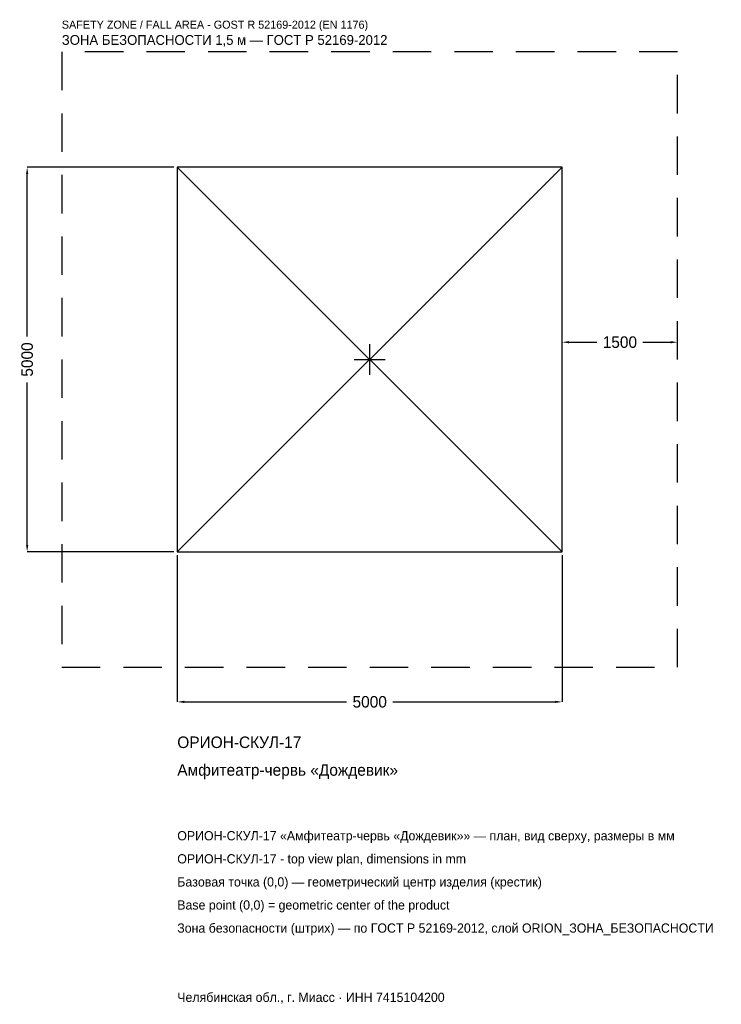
# Model space of a CAD drawing. Header units: metres. Extents: x -4547 to 4568, y -8381 to 4417.
import ezdxf

# ---------------------------------------------------------------- set-up
doc = ezdxf.new("R2010")
doc.units = ezdxf.units.M
doc.linetypes.add('DASHED', pattern=[800, 500, -300])
for name, color, linetype in [('ORION_ДАННЫЕ', 3, 'Continuous'), ('ORION_ЗОНА_БЕЗОПАСНОСТИ', 1, 'Continuous'), ('ORION_КОНТУР', 7, 'Continuous'), ('ORION_РАЗМЕРЫ', 8, 'Continuous')]:
    doc.layers.add(name, color=color, linetype=linetype)
doc.dimstyles.new('ORION', dxfattribs={"dimtxt": 150, "dimasz": 90, "dimexe": 1.25, "dimexo": 45, "dimtad": 1, "dimdec": 0, "dimcen": 2.5, "dimazin": 3, "dimtfac": 1, "dimtmove": 0, "dimatfit": 3, "dimarcsym": 0})

# ---------------------------------------------------------------- blocks, each defined once
blk = doc.blocks.new('_CLOSEDFILLED')
at = {"color": 0, "linetype": 'BYBLOCK'}
blk.add_solid([(-1, 0.16), (0, 0), (-1, -0.16)], dxfattribs=at)
blk = doc.blocks.new('*D1')
for p, q in [((-2500, -2545), (-2500, -4450)), ((2500, -2545), (2500, -4450)), ((-2410, -4450), (-300, -4450)), ((300, -4450), (2410, -4450))]:
    blk.add_line(p, q)
at = {"layer": 'Defpoints'}
for p in [(-2500, -2500), (2500, -2500), (-2500, -4450)]:
    blk.add_point(p, dxfattribs=at)
at = {"layer": 'ORION_РАЗМЕРЫ', "xscale": 90, "yscale": 90, "rotation": 180}
blk.add_blockref('_CLOSEDFILLED', (-2500, -4450), dxfattribs=at)
at = {"layer": 'ORION_РАЗМЕРЫ', "xscale": 90, "yscale": 90}
blk.add_blockref('_CLOSEDFILLED', (2500, -4450), dxfattribs=at)
at = {"layer": 'ORION_РАЗМЕРЫ', "insert": (0, -4450), "char_height": 150, "attachment_point": 5}
blk.add_mtext('5000', dxfattribs=at)
blk = doc.blocks.new('*D2')
for p, q in [((-2545, 2500), (-4450, 2500)), ((-4450, 300), (-4450, 2410)), ((-4450, -2410), (-4450, -300)), ((-2545, -2500), (-4450, -2500))]:
    blk.add_line(p, q)
at = {"layer": 'Defpoints'}
for p in [(-2500, 2500), (-4450, -2500), (-2500, -2500)]:
    blk.add_point(p, dxfattribs=at)
at = {"layer": 'ORION_РАЗМЕРЫ', "xscale": 90, "yscale": 90}
for p, rotation in [((-4450, 2500), 90), ((-4450, -2500), 270)]:
    blk.add_blockref('_CLOSEDFILLED', p, dxfattribs=dict(at, rotation=rotation))
at = {"layer": 'ORION_РАЗМЕРЫ', "insert": (-4450, 0), "char_height": 150, "attachment_point": 5, "rotation": 90}
blk.add_mtext('5000', dxfattribs=at)
blk = doc.blocks.new('*D3')
for p, q in [((2500, 45), (2500, 225)), ((2590, 225), (2950, 225)), ((3550, 225), (3910, 225)), ((4000, 45), (4000, 225))]:
    blk.add_line(p, q)
at = {"layer": 'Defpoints'}
for p in [(2500, 225), (2500, 0), (4000, 0)]:
    blk.add_point(p, dxfattribs=at)
at = {"layer": 'ORION_РАЗМЕРЫ', "xscale": 90, "yscale": 90, "rotation": 180}
blk.add_blockref('_CLOSEDFILLED', (2500, 225), dxfattribs=at)
at = {"layer": 'ORION_РАЗМЕРЫ', "xscale": 90, "yscale": 90}
blk.add_blockref('_CLOSEDFILLED', (4000, 225), dxfattribs=at)
at = {"layer": 'ORION_РАЗМЕРЫ', "insert": (3250, 225), "char_height": 150, "attachment_point": 5}
blk.add_mtext('1500', dxfattribs=at)
blk = doc.blocks.new('ОРИОН ОРИОН-СКУЛ-17 Амфитеатр-червь Дождевик')
at = {"layer": 'ORION_ЗОНА_БЕЗОПАСНОСТИ', "linetype": 'DASHED'}
blk.add_lwpolyline([(-4000, -4000), (4000, -4000), (4000, 4000), (-4000, 4000)], close=True, dxfattribs=at)
at = {"layer": 'ORION_КОНТУР'}
for p, q in [((-2500, -2500), (2500, 2500)), ((-2500, 2500), (2500, -2500))]:
    blk.add_line(p, q, dxfattribs=at)
blk.add_lwpolyline([(-2500, -2500), (2500, -2500), (2500, 2500), (-2500, 2500)], close=True, dxfattribs=at)
at = {"layer": 'ORION_РАЗМЕРЫ'}
for p, q in [((0, -200), (0, 200)), ((-200, 0), (200, 0))]:
    blk.add_line(p, q, dxfattribs=at)
at = {"layer": 'ORION_ДАННЫЕ'}
for tag, p in [('АРТИКУЛ', (-2500, -5050)), ('НАИМЕНОВАНИЕ', (-2500, -5410))]:
    blk.add_attdef(tag, p, '', height=150, dxfattribs=at)
at = {"layer": 'ORION_ДАННЫЕ', "flags": 1}
for tag, p in [('ПРОИЗВОДИТЕЛЬ', (-2500, -5770)), ('ТЕЛЕФОН', (-2500, -6130)), ('САЙТ', (-2500, -6850)), ('АДРЕС', (-2500, -7210)), ('РЕКВИЗИТЫ', (-2500, -7570)), ('ГАБАРИТЫ', (-2500, -7930)), ('ЗОНА_БЕЗОПАСНОСТИ', (-2500, -8290))]:
    blk.add_attdef(tag, p, '', height=150, dxfattribs=at)
at = {"layer": 'ORION_ЗОНА_БЕЗОПАСНОСТИ', "color": 1}
for s, height, p in [('SAFETY ZONE / FALL AREA - GOST R 52169-2012 (EN 1176)', 105, (-4000, 4300)), ('ЗОНА БЕЗОПАСНОСТИ 1,5 м — ГОСТ Р 52169-2012', 127.5, (-4000, 4090))]:
    blk.add_text(s, height=height, dxfattribs=at).set_placement(p)
at = {"layer": 'ORION_РАЗМЕРЫ'}
dim = blk.add_linear_dim(base=(-4450, -2500), p1=(-2500, -2500), p2=(-2500, 2500), angle=90, dimstyle='ORION', dxfattribs=at)
dim.commit()
dim.dimension.update_dxf_attribs({"geometry": '*D2', "text_midpoint": (-4450, 0)})
for base, p1, p2, picture, middle in [((2500, 225), (2500, 0), (4000, 0), '*D3', (3250, 225)), ((-2500, -4450), (-2500, -2500), (2500, -2500), '*D1', (0, -4450))]:
    dim = blk.add_linear_dim(base=base, p1=p1, p2=p2, dimstyle='ORION', dxfattribs=at)
    dim.commit()
    dim.dimension.update_dxf_attribs({"geometry": picture, "text_midpoint": middle})

msp = doc.modelspace()

# ---------------------------------------------------------------- block references
msp.add_blockref('ОРИОН ОРИОН-СКУЛ-17 Амфитеатр-червь Дождевик', (0, 0)).add_auto_attribs({'АРТИКУЛ': 'ОРИОН-СКУЛ-17', 'НАИМЕНОВАНИЕ': 'Амфитеатр-червь «Дождевик»'})

# ---------------------------------------------------------------- texts
at = {"layer": 'ORION_ДАННЫЕ', "color": 3}
for s, p in [('ОРИОН-СКУЛ-17 «Амфитеатр-червь «Дождевик»» — план, вид сверху, размеры в мм', (-2500, -6250)), ('ОРИОН-СКУЛ-17 - top view plan, dimensions in mm', (-2500, -6550)), ('Челябинская обл., г. Миасс · ИНН 7415104200', (-2500, -8350))]:
    msp.add_text(s, height=120, dxfattribs=at).set_placement(p)
at = {"layer": 'ORION_ДАННЫЕ', "color": 7}
for s, p in [('Базовая точка (0,0) — геометрический центр изделия (крестик)', (-2500, -6850)), ('Base point (0,0) = geometric center of the product', (-2500, -7150))]:
    msp.add_text(s, height=120, dxfattribs=at).set_placement(p)
at = {"layer": 'ORION_ДАННЫЕ', "color": 1}
msp.add_text('Зона безопасности (штрих) — по ГОСТ Р 52169-2012, слой ORION_ЗОНА_БЕЗОПАСНОСТИ', height=120, dxfattribs=at).set_placement((-2500, -7450))

doc.saveas('drawing.dxf')
